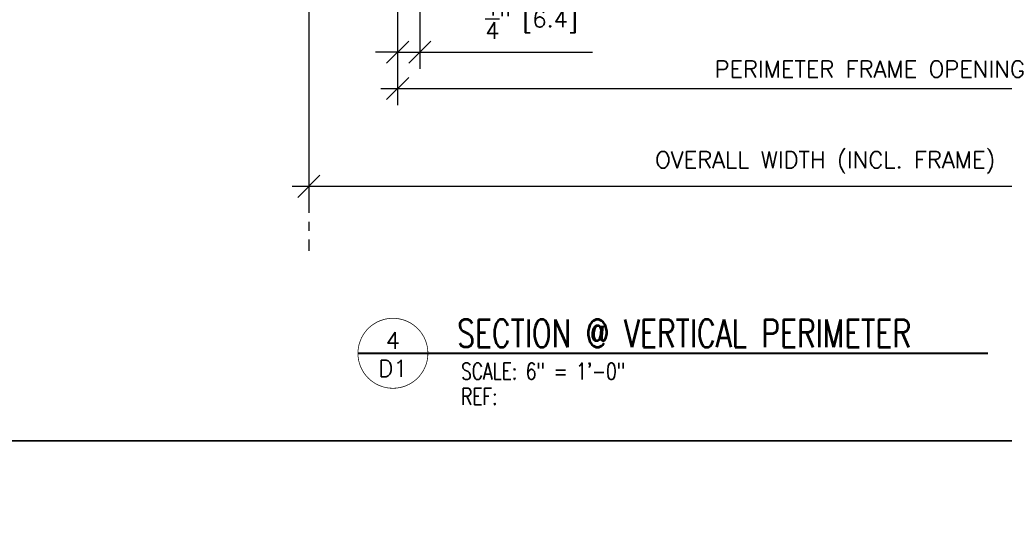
# Model space of a CAD drawing. Header units: inches. Extents: x 0 to 70.2, y -46 to 53.5.
# Tile 2 of 33: x 12.1 to 23.2, y -1 to 4.7. Entities that reach past the tile are written whole.
import ezdxf
from ezdxf.enums import TextEntityAlignment as Align

# ---------------------------------------------------------------- set-up
doc = ezdxf.new("R2010")
doc.units = ezdxf.units.IN
doc.header["$MEASUREMENT"] = 0
doc.linetypes.add('CENTER', pattern=[2, 1.25, -0.25, 0.25, -0.25])
for name, color, linetype in [('1-DIM', 4, 'Continuous'), ('1-REF', 4, 'Continuous'), ('1-TEXT', 2, 'Continuous'), ('1-TITLE', 4, 'Continuous')]:
    doc.layers.add(name, color=color, linetype=linetype)
doc.layers.add('1-VIEWPORT', color=3, linetype='Continuous', plot=False)
doc.styles.add('TEXT', font='romans.shx')
doc.dimstyles.new('DIM 6-12', dxfattribs={"dimscale": 2, "dimtxt": 0.09375, "dimasz": 0.125, "dimexe": 0.09375, "dimexo": 0.09375, "dimgap": 0.0625, "dimtad": 1, "dimdec": 5, "dimzin": 3, "dimdsep": 46, "dimlunit": 5, "dimtxsty": 'TEXT', "dimblk": 'OBLIQUE', "dimcen": 0.09375, "dimdle": 0.09375, "dimclrd": 256, "dimclre": 4, "dimclrt": 2, "dimadec": 0, "dimazin": 0, "dimtfac": 1, "dimtdec": 5, "dimtmove": 0, "dimatfit": 3, "dimfxl": 0, "dimtolj": 1, "dimtzin": 0, "dimlwd": -1, "dimlwe": -1, "dimarcsym": 0})

# ---------------------------------------------------------------- blocks, each defined once
blk = doc.blocks.new('_Oblique')
at = {"color": 0, "linetype": 'ByBlock', "lineweight": -2}
blk.add_line((-0.5, -0.5), (0.5, 0.5), dxfattribs=at)
blk = doc.blocks.new('*D52')
at = {"layer": '1-DIM', "color": 4, "transparency": 16777216}
for p, q in [((16.576, 8.302), (16.576, 4.19)), ((16.326, 7.967), (16.326, 4.19))]:
    blk.add_line(p, q, dxfattribs=at)
at = {"layer": '1-DIM', "transparency": 16777216}
for p, q in [((16.326, 4.377), (16.076, 4.377)), ((16.326, 4.377), (16.576, 4.377)), ((16.576, 4.377), (18.523, 4.377))]:
    blk.add_line(p, q, dxfattribs=at)
at = {"layer": 'Defpoints', "color": 0, "transparency": 16777216}
for p in [(16.576, 8.489), (16.326, 8.154), (16.576, 4.377)]:
    blk.add_point(p, dxfattribs=at)
at = {"layer": '1-DIM', "transparency": 16777216, "xscale": 0.25, "yscale": 0.25, "zscale": 0.25}
blk.add_blockref('_Oblique', (16.326, 4.377), dxfattribs=at)
at = {"layer": '1-DIM', "transparency": 16777216, "xscale": 0.25, "yscale": 0.25, "zscale": 0.25, "rotation": 180}
blk.add_blockref('_Oblique', (16.576, 4.377), dxfattribs=at)
at = {"layer": '1-DIM', "color": 2, "transparency": 16777216, "insert": (17.835, 4.752), "char_height": 0.1875, "attachment_point": 5, "style": 'TEXT', "bg_fill": 3, "box_fill_scale": 1.25, "bg_fill_color": 256, "bg_fill_true_color": 13158600, "bg_fill_transparency": 0}
blk.add_mtext('\\A1;{\\H1.000000x;\\S1/4;}" [6.4]', dxfattribs=at)
blk = doc.blocks.new('*D54')
at = {"layer": '1-DIM', "color": 4, "transparency": 16777216}
blk.add_line((16.326, 7.967), (16.326, 3.781), dxfattribs=at)
at = {"layer": '1-DIM', "transparency": 16777216}
blk.add_line((16.139, 3.968), (26.96, 3.968), dxfattribs=at)
blk.add_solid([(26.96, 4.01), (26.96, 3.926), (27.21, 3.968)], dxfattribs=at)
at = {"layer": 'Defpoints', "color": 0, "transparency": 16777216}
for p in [(16.326, 8.154), (27.21, 3.968), (27.21, 3.968)]:
    blk.add_point(p, dxfattribs=at)
at = {"layer": '1-DIM', "transparency": 16777216, "xscale": 0.25, "yscale": 0.25, "zscale": 0.25, "rotation": 180}
blk.add_blockref('_Oblique', (16.326, 3.968), dxfattribs=at)
at = {"layer": '1-DIM', "color": 2, "transparency": 16777216, "insert": (21.643, 4.187), "char_height": 0.1875, "attachment_point": 5, "style": 'TEXT', "bg_fill": 3, "box_fill_scale": 1.25, "bg_fill_color": 256, "bg_fill_true_color": 13158600, "bg_fill_transparency": 0}
blk.add_mtext('\\A1;PERIMETER FRAME OPENING', dxfattribs=at)
blk = doc.blocks.new('*D55')
at = {"layer": '1-DIM', "color": 4, "transparency": 16777216}
blk.add_line((15.326, 7.967), (15.326, 2.679), dxfattribs=at)
at = {"layer": '1-DIM', "transparency": 16777216}
blk.add_line((15.139, 2.867), (26.96, 2.867), dxfattribs=at)
blk.add_solid([(26.96, 2.908), (26.96, 2.825), (27.21, 2.867)], dxfattribs=at)
at = {"layer": 'Defpoints', "color": 0, "transparency": 16777216}
for p in [(15.326, 8.154), (27.21, 2.867), (27.21, 2.867)]:
    blk.add_point(p, dxfattribs=at)
at = {"layer": '1-DIM', "transparency": 16777216, "xscale": 0.25, "yscale": 0.25, "zscale": 0.25, "rotation": 180}
blk.add_blockref('_Oblique', (15.326, 2.867), dxfattribs=at)
at = {"layer": '1-DIM', "color": 2, "transparency": 16777216, "insert": (21.143, 3.135), "char_height": 0.1875, "attachment_point": 5, "style": 'TEXT', "bg_fill": 3, "box_fill_scale": 1.25, "bg_fill_color": 256, "bg_fill_true_color": 13158600, "bg_fill_transparency": 0}
blk.add_mtext('\\A1;OVERALL WIDTH (INCL. FRAME)', dxfattribs=at)
blk = doc.blocks.new('*U21')
at = {"layer": '1-TITLE', "const_width": 0.00651}
blk.add_lwpolyline([(0, 0, 1), (0.6284, 0, 0.414214), (0.3142, 0.3142, 0.414214), (0, 0, 2.926408)], format="xyb", dxfattribs=at)
at = {"layer": '1-TITLE', "const_width": 0.02}
blk.add_lwpolyline([(0, 0), (5.6576, 0)], dxfattribs=at)
at = {"layer": '1-TEXT', "color": 2, "style": 'TEXT'}
blk.add_attdef('VIEWNAME', (0.8901, 0.0614), '', height=0.25, dxfattribs=at)
at = {"layer": '1-TEXT', "style": 'TEXT'}
for tag, p in [('DETAIL#', (0.3011, 0.0943)), ('SHEET#', (0.3061, -0.2065))]:
    blk.add_attdef(tag, text='', height=0.125, dxfattribs=at).set_placement(p, align=Align.CENTER)
for tag, p in [('NOTE1', (0.9261, -0.2807)), ('NOTE2', (0.9261, -0.4628)), ('NOTE3', (0.9261, -0.6548)), ('NOTE4', (0.9261, -0.8321))]:
    blk.add_attdef(tag, p, '', height=0.125, dxfattribs=at)

msp = doc.modelspace()

# ---------------------------------------------------------------- linework, layer by layer
at = {"layer": '1-VIEWPORT'}
for points in [[(11, 46), (70.242809, 46), (70.242809, 0), (11, 0)], [(11, 0), (70.242809, 0), (70.242809, -46), (11, -46)]]:
    msp.add_lwpolyline(points, close=True, dxfattribs=at)

# ---------------------------------------------------------------- block references
at = {"layer": '1-TITLE'}
ref = msp.add_blockref('*U21', (15.879417, 0.986833), dxfattribs=dict(at, xscale=1.254172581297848, yscale=1.254172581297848, zscale=1.254172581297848))
ref.add_attrib('VIEWNAME', 'SECTION @ VERTICAL PERIMETER', (16.995758, 1.055992), dxfattribs={"color": 2, "height": 0.31249502, "style": 'TEXT', "width": 0.75})
ref.add_attrib('DETAIL#', '4', dxfattribs={"color": 2, "height": 0.1875, "style": 'TEXT'}).set_placement((16.273506, 1.130601), align=Align.MIDDLE_CENTER)
ref.add_attrib('SHEET#', 'D1', dxfattribs={"color": 2, "height": 0.1875, "style": 'TEXT'}).set_placement((16.273506, 0.817048), align=Align.MIDDLE_CENTER)
ref.add_attrib('NOTE1', 'SCALE: 6" = 1\'-0"', dxfattribs={"color": 2, "height": 0.1875, "style": 'TEXT', "width": 0.75}).set_placement((17.040955, 0.634839), align=Align.BOTTOM_LEFT)
ref.add_attrib('NOTE2', 'REF:', (17.040955, 0.406366), dxfattribs={"color": 2, "height": 0.1875, "style": 'TEXT', "width": 0.75})

# ---------------------------------------------------------------- next in the draw order: dimensions: what is measured, and where the dimension line sits
at = {"layer": '1-DIM'}
dim = msp.add_linear_dim(base=(16.576093, 4.377147), p1=(16.326093, 8.154187), p2=(16.576093, 8.489039), dimstyle='DIM 6-12', override={"dimpost": '"'}, dxfattribs=at)
dim.commit()
dim.dimension.update_dxf_attribs({"geometry": '*D52', "text_midpoint": (17.835021, 4.377147), "dimtype": 160})

# ---------------------------------------------------------------- next in the draw order: dimensions: what is measured, and where the dimension line sits
dim = msp.add_linear_dim(base=(27.2096, 3.968142), p1=(16.326093, 8.154187), p2=(27.2096, 3.968142), angle=180, text='PERIMETER FRAME OPENING', dimstyle='DIM 6-12', override={"dimpost": '"', "dimblk1": 'Oblique', "dimsah": 1}, dxfattribs=at)
dim.commit()
dim.dimension.update_dxf_attribs({"geometry": '*D54', "text_midpoint": (21.642846, 4.186892)})

# ---------------------------------------------------------------- next in the draw order: dimensions: what is measured, and where the dimension line sits
dim = msp.add_linear_dim(base=(27.2096, 2.866801), p1=(15.326093, 8.154187), p2=(27.2096, 2.866801), text='OVERALL WIDTH (INCL. FRAME)', dimstyle='DIM 6-12', override={"dimpost": '"', "dimblk1": 'Oblique', "dimsah": 1}, dxfattribs=at)
dim.commit()
dim.dimension.update_dxf_attribs({"geometry": '*D55', "text_midpoint": (21.142846, 3.134658)})

# ---------------------------------------------------------------- next in the draw order: linework, layer by layer
at = {"layer": '1-REF', "linetype": 'CENTER', "ltscale": 0.1}
msp.add_line((15.326093, 14.591586), (15.326093, 2.073933), dxfattribs=at)

doc.saveas('drawing.dxf')
